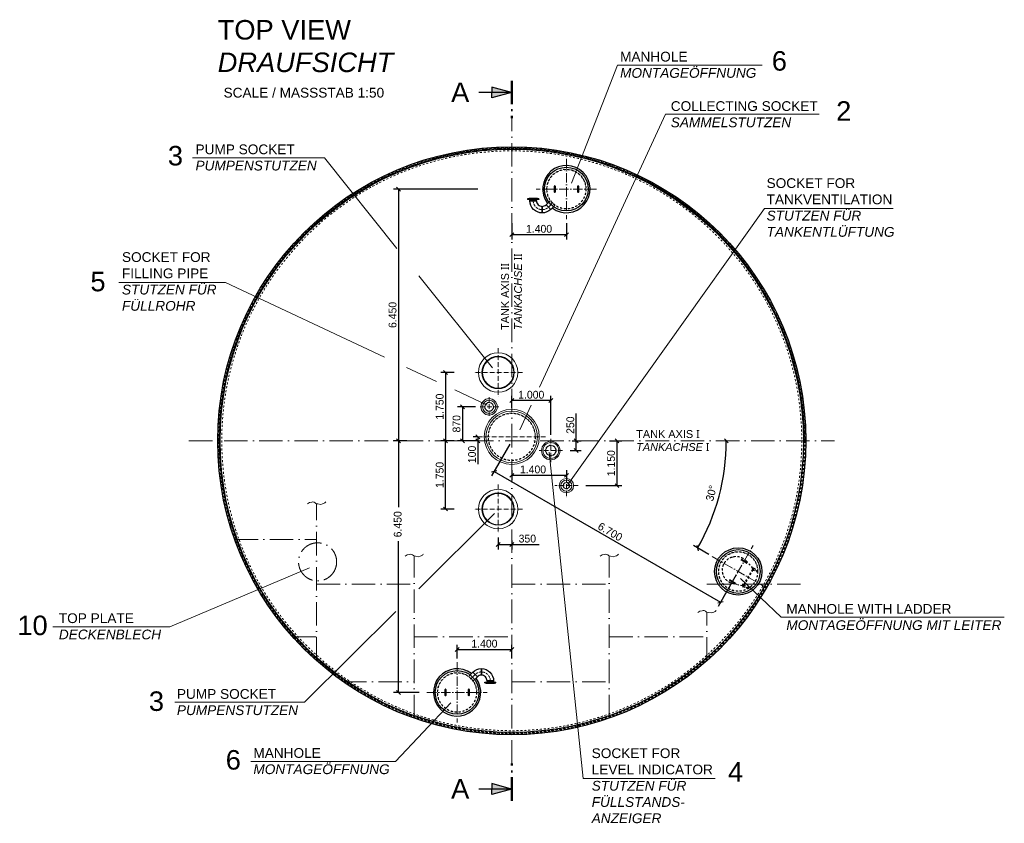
# Model space of a CAD drawing. Header units: millimetres. Extents: x -14064 to 10606674, y -83552 to 74051.
# Tile 4 of 256: x -4539 to 20688, y -58837 to -38241. Entities that reach past the tile are written whole.
import ezdxf

# ---------------------------------------------------------------- set-up
doc = ezdxf.new("R2010")
doc.units = ezdxf.units.MM
doc.linetypes.add('ACAD_ISO10W100', pattern=[18, 12, -3, 0, -3])
doc.linetypes.add('JIS_02_1.0', pattern=[2, 1, -1])
doc.layers.add('Bemaßung', color=7, linetype='Continuous', lineweight=9)
doc.layers.add('Beschriftung', color=7, linetype='Continuous', lineweight=9)
doc.styles.add('LBB3.5M1000', font='isocp.shx', dxfattribs={"height": 3.5})
doc.dimstyles.new('DIN', dxfattribs={"dimtxt": 2.5, "dimasz": 2.5, "dimexe": 1.25, "dimexo": 0.625, "dimtad": 1, "dimtih": 1, "dimdec": 4, "dimdsep": 46, "dimlunit": 6, "dimtxsty": 'Standard', "dimcen": 2.5, "dimadec": 0, "dimazin": 0, "dimtfac": 1, "dimtdec": 4, "dimtmove": 0, "dimatfit": 3, "dimfxl": 0, "dimtvp": 1, "dimtolj": 1, "dimtzin": 0, "dimarcsym": 0})

# ---------------------------------------------------------------- blocks, each defined once
blk = doc.blocks.new('_Oblique')
at = {"color": 0, "linetype": 'ByBlock', "lineweight": -2}
blk.add_line((-0.5, -0.5), (0.5, 0.5), dxfattribs=at)
blk = doc.blocks.new('*D351')
at = {"layer": 'Bemaßung', "color": 0, "lineweight": -2, "transparency": 16777216}
for p, q in [((6593, -47283), (6248, -47283)), ((6373, -47283), (6373, -49033)), ((6593, -49033), (6248, -49033))]:
    blk.add_line(p, q, dxfattribs=at)
at = {"layer": 'DEFPOINTS', "color": 0, "transparency": 16777216}
for p in [(7093, -47283), (6373, -49033), (7093, -49033)]:
    blk.add_point(p, dxfattribs=at)
at = {"layer": 'Bemaßung', "color": 0, "lineweight": -2, "transparency": 16777216, "xscale": 100, "yscale": 100, "zscale": 100}
for p, rotation in [((6373, -47283), 90), ((6373, -49033), 270)]:
    blk.add_blockref('_Oblique', p, dxfattribs=dict(at, rotation=rotation))
at = {"layer": 'Bemaßung', "color": 0, "transparency": 16777216, "insert": (6223, -48158), "char_height": 200, "attachment_point": 5, "rotation": 90}
blk.add_mtext('\\A1;1.750', dxfattribs=at)
blk = doc.blocks.new('*D352')
at = {"layer": 'Bemaßung', "color": 0, "lineweight": -2, "transparency": 16777216}
for p, q in [((6593, -49033), (6248, -49033)), ((6373, -50783), (6373, -49033)), ((6593, -50783), (6248, -50783))]:
    blk.add_line(p, q, dxfattribs=at)
at = {"layer": 'DEFPOINTS', "color": 0, "transparency": 16777216}
for p in [(6373, -49033), (7093, -49033), (7093, -50783)]:
    blk.add_point(p, dxfattribs=at)
at = {"layer": 'Bemaßung', "color": 0, "lineweight": -2, "transparency": 16777216, "xscale": 100, "yscale": 100, "zscale": 100}
for p, rotation in [((6373, -49033), 90), ((6373, -50783), 270)]:
    blk.add_blockref('_Oblique', p, dxfattribs=dict(at, rotation=rotation))
at = {"layer": 'Bemaßung', "color": 0, "transparency": 16777216, "insert": (6223, -49908), "char_height": 200, "attachment_point": 5, "rotation": 90}
blk.add_mtext('\\A1;1.750', dxfattribs=at)
blk = doc.blocks.new('*D353')
at = {"layer": 'Bemaßung', "color": 0, "lineweight": -2, "transparency": 16777216}
for p, q in [((7201, -48933), (7076, -48933)), ((7201, -48933), (7201, -49033)), ((7201, -49033), (7076, -49033)), ((7201, -49033), (7201, -49633))]:
    blk.add_line(p, q, dxfattribs=at)
at = {"layer": 'DEFPOINTS', "color": 0, "transparency": 16777216}
for p in [(7201, -48933), (7201, -49033), (7201, -49033)]:
    blk.add_point(p, dxfattribs=at)
at = {"layer": 'Bemaßung', "color": 0, "lineweight": -2, "transparency": 16777216, "xscale": 100, "yscale": 100, "zscale": 100}
for p, rotation in [((7201, -48933), 90), ((7201, -49033), 270)]:
    blk.add_blockref('_Oblique', p, dxfattribs=dict(at, rotation=rotation))
at = {"layer": 'Bemaßung', "color": 0, "transparency": 16777216, "insert": (7051, -49383), "char_height": 200, "attachment_point": 5, "rotation": 90}
blk.add_mtext('\\A1;100', dxfattribs=at)
blk = doc.blocks.new('*D354')
at = {"layer": 'Bemaßung', "color": 0, "lineweight": -2, "transparency": 16777216}
for p, q in [((7141, -48163), (6679, -48163)), ((6804, -48163), (6804, -49033)), ((7141, -49033), (6679, -49033))]:
    blk.add_line(p, q, dxfattribs=at)
at = {"layer": 'DEFPOINTS', "color": 0, "transparency": 16777216}
for p in [(7241, -48163), (6804, -49033), (7241, -49033)]:
    blk.add_point(p, dxfattribs=at)
at = {"layer": 'Bemaßung', "color": 0, "lineweight": -2, "transparency": 16777216, "xscale": 100, "yscale": 100, "zscale": 100}
for p, rotation in [((6804, -48163), 90), ((6804, -49033), 270)]:
    blk.add_blockref('_Oblique', p, dxfattribs=dict(at, rotation=rotation))
at = {"layer": 'Bemaßung', "color": 0, "transparency": 16777216, "insert": (6654, -48598), "char_height": 200, "attachment_point": 5, "rotation": 90}
blk.add_mtext('\\A1;870', dxfattribs=at)
blk = doc.blocks.new('*D355')
at = {"layer": 'Bemaßung', "color": 0, "lineweight": -2, "transparency": 16777216}
for p, q in [((9720, -49033), (9720, -48333)), ((9618, -49033), (9845, -49033)), ((9720, -49283), (9720, -49033)), ((9569, -49283), (9845, -49283))]:
    blk.add_line(p, q, dxfattribs=at)
at = {"layer": 'DEFPOINTS', "color": 0, "transparency": 16777216}
for p in [(9418, -49033), (9720, -49033), (9369, -49283)]:
    blk.add_point(p, dxfattribs=at)
at = {"layer": 'Bemaßung', "color": 0, "lineweight": -2, "transparency": 16777216, "xscale": 100, "yscale": 100, "zscale": 100}
for p, rotation in [((9720, -49033), 90), ((9720, -49283), 270)]:
    blk.add_blockref('_Oblique', p, dxfattribs=dict(at, rotation=rotation))
at = {"layer": 'Bemaßung', "color": 0, "transparency": 16777216, "insert": (9570, -48633), "char_height": 200, "attachment_point": 5, "rotation": 90}
blk.add_mtext('\\A1;250', dxfattribs=at)
blk = doc.blocks.new('*D356')
at = {"layer": 'Bemaßung', "color": 0, "lineweight": -2, "transparency": 16777216}
for p, q in [((10569, -49033), (10890, -49033)), ((10765, -50183), (10765, -49033)), ((9968, -50183), (10890, -50183))]:
    blk.add_line(p, q, dxfattribs=at)
at = {"layer": 'DEFPOINTS', "color": 0, "transparency": 16777216}
for p in [(9769, -49033), (10765, -49033), (9168, -50183)]:
    blk.add_point(p, dxfattribs=at)
at = {"layer": 'Bemaßung', "color": 0, "lineweight": -2, "transparency": 16777216, "xscale": 100, "yscale": 100, "zscale": 100}
for p, rotation in [((10765, -49033), 90), ((10765, -50183), 270)]:
    blk.add_blockref('_Oblique', p, dxfattribs=dict(at, rotation=rotation))
at = {"layer": 'Bemaßung', "color": 0, "transparency": 16777216, "insert": (10615, -49608), "char_height": 200, "attachment_point": 5, "rotation": 90}
blk.add_mtext('\\A1;1.150', dxfattribs=at)
blk = doc.blocks.new('*D357')
at = {"layer": 'Bemaßung', "color": 0, "lineweight": -2, "transparency": 16777216}
for p, q in [((7718, -51509), (7718, -51817)), ((7718, -51692), (8068, -51692)), ((8068, -51589), (8068, -51817)), ((8068, -51692), (8768, -51692))]:
    blk.add_line(p, q, dxfattribs=at)
at = {"layer": 'DEFPOINTS', "color": 0, "transparency": 16777216}
for p in [(7718, -51409), (8068, -51489), (8068, -51692)]:
    blk.add_point(p, dxfattribs=at)
at = {"layer": 'Bemaßung', "color": 0, "lineweight": -2, "transparency": 16777216, "xscale": 100, "yscale": 100, "zscale": 100, "rotation": 180}
blk.add_blockref('_Oblique', (7718, -51692), dxfattribs=at)
at = {"layer": 'Bemaßung', "color": 0, "lineweight": -2, "transparency": 16777216, "xscale": 100, "yscale": 100, "zscale": 100}
blk.add_blockref('_Oblique', (8068, -51692), dxfattribs=at)
at = {"layer": 'Bemaßung', "color": 0, "transparency": 16777216, "insert": (8468, -51542), "char_height": 200, "attachment_point": 5}
blk.add_mtext('\\A1;350', dxfattribs=at)
blk = doc.blocks.new('*D358')
at = {"layer": 'Bemaßung', "color": 0, "lineweight": -2, "transparency": 16777216}
for p, q in [((8068, -49789), (8068, -50044)), ((9468, -49919), (8068, -49919)), ((9468, -49789), (9468, -50044))]:
    blk.add_line(p, q, dxfattribs=at)
at = {"layer": 'DEFPOINTS', "color": 0, "transparency": 16777216}
for p in [(8068, -49789), (8068, -49919), (9468, -49789)]:
    blk.add_point(p, dxfattribs=at)
at = {"layer": 'Bemaßung', "color": 0, "lineweight": -2, "transparency": 16777216, "xscale": 100, "yscale": 100, "zscale": 100, "rotation": 180}
blk.add_blockref('_Oblique', (8068, -49919), dxfattribs=at)
at = {"layer": 'Bemaßung', "color": 0, "lineweight": -2, "transparency": 16777216, "xscale": 100, "yscale": 100, "zscale": 100}
blk.add_blockref('_Oblique', (9468, -49919), dxfattribs=at)
at = {"layer": 'Bemaßung', "color": 0, "transparency": 16777216, "insert": (8613, -49769), "char_height": 200, "attachment_point": 5}
blk.add_mtext('\\A1;1.400', dxfattribs=at)
blk = doc.blocks.new('*D359')
at = {"layer": 'Bemaßung', "color": 0, "lineweight": -2, "transparency": 16777216}
for p, q in [((8068, -48187), (8068, -47879)), ((9068, -48883), (9068, -47879)), ((9068, -48004), (8068, -48004))]:
    blk.add_line(p, q, dxfattribs=at)
at = {"layer": 'DEFPOINTS', "color": 0, "transparency": 16777216}
for p in [(8068, -48004), (8068, -48287), (9068, -48983)]:
    blk.add_point(p, dxfattribs=at)
at = {"layer": 'Bemaßung', "color": 0, "lineweight": -2, "transparency": 16777216, "xscale": 100, "yscale": 100, "zscale": 100, "rotation": 180}
blk.add_blockref('_Oblique', (8068, -48004), dxfattribs=at)
at = {"layer": 'Bemaßung', "color": 0, "lineweight": -2, "transparency": 16777216, "xscale": 100, "yscale": 100, "zscale": 100}
blk.add_blockref('_Oblique', (9068, -48004), dxfattribs=at)
at = {"layer": 'Bemaßung', "color": 0, "transparency": 16777216, "insert": (8568, -47854), "char_height": 200, "attachment_point": 5}
blk.add_mtext('\\A1;1.000', dxfattribs=at)
blk = doc.blocks.new('*D360')
at = {"layer": 'Bemaßung', "color": 0, "lineweight": -2, "transparency": 16777216}
for p, q in [((8018, -49120), (7551, -49929)), ((7614, -49821), (13416, -53171)), ((13821, -52470), (13353, -53279))]:
    blk.add_line(p, q, dxfattribs=at)
at = {"layer": 'DEFPOINTS', "color": 0, "transparency": 16777216}
for p in [(8068, -49033), (13871, -52383), (13416, -53171)]:
    blk.add_point(p, dxfattribs=at)
at = {"layer": 'Bemaßung', "color": 0, "lineweight": -2, "transparency": 16777216, "xscale": 100, "yscale": 100, "zscale": 100}
for p, rotation in [((7614, -49821), 149.9999999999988), ((13416, -53171), 329.9999999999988)]:
    blk.add_blockref('_Oblique', p, dxfattribs=dict(at, rotation=rotation))
at = {"layer": 'Bemaßung', "color": 0, "transparency": 16777216, "insert": (10590, -51366), "char_height": 200, "attachment_point": 5, "rotation": 330}
blk.add_mtext('\\A1;6.700', dxfattribs=at)
blk = doc.blocks.new('*D361')
at = {"layer": 'Bemaßung', "color": 0, "lineweight": -2, "transparency": 16777216}
blk.add_line((13115, -51947), (12722, -51720), dxfattribs=at)
blk.add_arc((8068, -49033), 5498, 330, 0, dxfattribs=at)
at = {"layer": 'DEFPOINTS', "color": 0, "transparency": 16777216}
for p in [(-202, -49033), (16339, -49033), (13235, -50914), (13202, -51997), (14540, -52769)]:
    blk.add_point(p, dxfattribs=at)
at = {"layer": 'Bemaßung', "color": 0, "lineweight": -2, "transparency": 16777216, "xscale": 100, "yscale": 100, "zscale": 100}
for p, rotation in [((13567, -49033), 90), ((12830, -51783), 239.9999999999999)]:
    blk.add_blockref('_Oblique', p, dxfattribs=dict(at, rotation=rotation))
at = {"layer": 'Bemaßung', "color": 0, "transparency": 16777216, "insert": (13181, -50376), "char_height": 200, "attachment_point": 5, "rotation": 75.2856}
blk.add_mtext('\\A1;30°', dxfattribs=at)
blk = doc.blocks.new('*D362')
at = {"layer": 'Bemaßung', "color": 0, "lineweight": -2, "transparency": 16777216}
for p, q in [((5382, -49033), (5040, -49033)), ((5165, -49033), (5165, -50739)), ((5165, -55483), (5165, -51606)), ((5696, -55483), (5040, -55483))]:
    blk.add_line(p, q, dxfattribs=at)
at = {"layer": 'DEFPOINTS', "color": 0, "transparency": 16777216}
for p in [(5165, -49033), (5582, -49033), (5896, -55483)]:
    blk.add_point(p, dxfattribs=at)
at = {"layer": 'Bemaßung', "color": 0, "lineweight": -2, "transparency": 16777216, "xscale": 100, "yscale": 100, "zscale": 100}
for p, rotation in [((5165, -49033), 90), ((5165, -55483), 270)]:
    blk.add_blockref('_Oblique', p, dxfattribs=dict(at, rotation=rotation))
at = {"layer": 'Bemaßung', "color": 0, "transparency": 16777216, "insert": (5146, -51173), "char_height": 200, "attachment_point": 5, "rotation": 90}
blk.add_mtext('\\A1;6.450', dxfattribs=at)
blk = doc.blocks.new('*D363')
at = {"layer": 'Bemaßung', "color": 0, "lineweight": -2, "transparency": 16777216}
for p, q in [((7196, -42583), (5040, -42583)), ((5165, -42583), (5165, -49033)), ((5253, -49033), (5040, -49033))]:
    blk.add_line(p, q, dxfattribs=at)
at = {"layer": 'DEFPOINTS', "color": 0, "transparency": 16777216}
for p in [(8696, -42583), (5165, -49033), (6753, -49033)]:
    blk.add_point(p, dxfattribs=at)
at = {"layer": 'Bemaßung', "color": 0, "lineweight": -2, "transparency": 16777216, "xscale": 100, "yscale": 100, "zscale": 100}
for p, rotation in [((5165, -42583), 90), ((5165, -49033), 270)]:
    blk.add_blockref('_Oblique', p, dxfattribs=dict(at, rotation=rotation))
at = {"layer": 'Bemaßung', "color": 0, "transparency": 16777216, "insert": (5015, -45808), "char_height": 200, "attachment_point": 5, "rotation": 90}
blk.add_mtext('\\A1;6.450', dxfattribs=at)
blk = doc.blocks.new('*D364')
at = {"layer": 'Bemaßung', "color": 0, "lineweight": -2, "transparency": 16777216}
for p, q in [((6668, -54611), (6668, -54259)), ((6668, -54384), (8068, -54384)), ((8068, -54611), (8068, -54259))]:
    blk.add_line(p, q, dxfattribs=at)
at = {"layer": 'DEFPOINTS', "color": 0, "transparency": 16777216}
for p in [(8068, -54384), (6668, -54711), (8068, -54711)]:
    blk.add_point(p, dxfattribs=at)
at = {"layer": 'Bemaßung', "color": 0, "lineweight": -2, "transparency": 16777216, "xscale": 100, "yscale": 100, "zscale": 100, "rotation": 180}
blk.add_blockref('_Oblique', (6668, -54384), dxfattribs=at)
at = {"layer": 'Bemaßung', "color": 0, "lineweight": -2, "transparency": 16777216, "xscale": 100, "yscale": 100, "zscale": 100}
blk.add_blockref('_Oblique', (8068, -54384), dxfattribs=at)
at = {"layer": 'Bemaßung', "color": 0, "transparency": 16777216, "insert": (7368, -54234), "char_height": 200, "attachment_point": 5}
blk.add_mtext('\\A1;1.400', dxfattribs=at)
blk = doc.blocks.new('*D365')
at = {"layer": 'Bemaßung', "color": 0, "lineweight": -2, "transparency": 16777216}
for p, q in [((8068, -43456), (8068, -43877)), ((9468, -43456), (9468, -43877)), ((9468, -43752), (8068, -43752))]:
    blk.add_line(p, q, dxfattribs=at)
at = {"layer": 'DEFPOINTS', "color": 0, "transparency": 16777216}
for p in [(8068, -43356), (9468, -43356), (8068, -43752)]:
    blk.add_point(p, dxfattribs=at)
at = {"layer": 'Bemaßung', "color": 0, "lineweight": -2, "transparency": 16777216, "xscale": 100, "yscale": 100, "zscale": 100, "rotation": 180}
blk.add_blockref('_Oblique', (8068, -43752), dxfattribs=at)
at = {"layer": 'Bemaßung', "color": 0, "lineweight": -2, "transparency": 16777216, "xscale": 100, "yscale": 100, "zscale": 100}
blk.add_blockref('_Oblique', (9468, -43752), dxfattribs=at)
at = {"layer": 'Bemaßung', "color": 0, "transparency": 16777216, "insert": (8768, -43602), "char_height": 200, "attachment_point": 5}
blk.add_mtext('\\A1;1.400', dxfattribs=at)

msp = doc.modelspace()

# ---------------------------------------------------------------- hatches: boundary and pattern name
for points in [[(8066.02812, -40108.69605), (7553.83564, -40108.69605), (7553.83564, -39971.45448)], [(8066.02812, -40108.69605), (7553.83564, -40245.93761), (7553.83564, -40108.69605)], [(8066.02812, -57958.08467), (7553.83564, -57820.8431), (7553.83564, -57958.08467)], [(8066.02812, -57958.08467), (7553.83564, -57958.08467), (7553.83564, -58095.32623)]]:
    msp.add_hatch(color=256).paths.add_polyline_path(points)

# ---------------------------------------------------------------- linework, layer by layer
for p, q in [((8066.02812, -40108.69605), (7226.11415, -40108.69605)), ((8066.02812, -40108.69605), (7553.83564, -39971.45448)), ((7553.83564, -39971.45448), (7553.83564, -40108.69605)), ((8066.02812, -40108.69605), (7553.83564, -40245.93761)), ((7553.83564, -40245.93761), (7553.83564, -40108.69605)), ((9160.41091, -42658.39036), (9160.41091, -42508.39036)), ((9176.41091, -42508.39036), (9176.41091, -42658.39036)), ((9760.41091, -42658.39036), (9760.41091, -42508.39036)), ((9776.41091, -42508.39036), (9776.41091, -42658.39036)), ((8760.91091, -42828.53545), (8475.91091, -42828.53545)), ((8475.91091, -42828.53545), (8475.91091, -42847.53545)), ((8760.91091, -42847.53545), (8475.91091, -42847.53545)), ((8512.41091, -42825.53545), (8512.41091, -42828.53545)), ((8724.41091, -42825.53545), (8512.41091, -42825.53545)), ((8534.26091, -42868.53545), (8526.41091, -42847.53545)), ((8534.26091, -42880.53545), (8534.26091, -42868.53545)), ((8534.26091, -42868.53545), (8702.56091, -42868.53545)), ((8534.26091, -42880.53545), (8534.26091, -42868.53545)), ((8702.56091, -42868.53545), (8710.41091, -42847.53545)), ((8702.56091, -42880.53545), (8702.56091, -42868.53545)), ((8702.56091, -42880.53545), (8702.56091, -42868.53545)), ((8724.41091, -42825.53545), (8724.41091, -42828.53545)), ((8760.91091, -42828.53545), (8760.91091, -42847.53545)), ((8949.83533, -42982.95987), (9017.4243, -42915.3709)), ((9068.8414, -43101.96594), (9136.43037, -43034.37697)), ((14081.73302, -52168.01094), (13951.82921, -52093.01094)), ((13959.82921, -52079.15453), (14089.73302, -52154.15453)), ((13781.73302, -52687.62618), (13651.82921, -52612.62618)), ((13659.82921, -52598.76977), (13789.73302, -52673.76977)), ((7067.98042, -54964.81477), (7000.39145, -55032.40375)), ((7186.98649, -55083.82085), (7119.39752, -55151.40982)), ((7375.91091, -55238.24526), (7375.91091, -55219.24526)), ((7375.91091, -55219.24526), (7660.91091, -55219.24526)), ((7375.91091, -55238.24526), (7660.91091, -55238.24526)), ((7412.41091, -55241.24526), (7412.41091, -55238.24526)), ((7412.41091, -55241.24526), (7624.41091, -55241.24526)), ((7434.26091, -55198.24526), (7426.41091, -55219.24526)), ((7434.26091, -55186.24526), (7434.26091, -55198.24526)), ((7434.26091, -55186.24526), (7434.26091, -55198.24526)), ((7602.56091, -55198.24526), (7434.26091, -55198.24526)), ((7602.56091, -55186.24526), (7602.56091, -55198.24526)), ((7602.56091, -55186.24526), (7602.56091, -55198.24526)), ((7602.56091, -55198.24526), (7610.41091, -55219.24526)), ((7624.41091, -55241.24526), (7624.41091, -55238.24526)), ((7660.91091, -55238.24526), (7660.91091, -55219.24526)), ((6360.41091, -55558.39036), (6360.41091, -55408.39036)), ((6376.41091, -55408.39036), (6376.41091, -55558.39036)), ((6960.41091, -55558.39036), (6960.41091, -55408.39036)), ((6976.41091, -55408.39036), (6976.41091, -55558.39036)), ((8066.02812, -57958.08467), (7226.11415, -57958.08467)), ((8066.02812, -57958.08467), (7553.83564, -57820.8431)), ((7553.83564, -57820.8431), (7553.83564, -57958.08467)), ((8066.02812, -57958.08467), (7553.83564, -58095.32623)), ((7553.83564, -58095.32623), (7553.83564, -57958.08467))]:
    msp.add_line(p, q)
at = {"linetype": 'ACAD_ISO10W100', "lineweight": 18, "ltscale": 50}
for p, q in [((8068.41091, -57303.95162), (8068.41091, -40762.82909)), ((-202.15036, -49033.39036), (16338.97218, -49033.39036)), ((3068.41091, -54670.4308), (3068.41091, -50647.32998)), ((969.42866, -51559.39036), (3068.41091, -51559.39036)), ((5568.41091, -56141.5705), (5568.41091, -51985.8498)), ((10568.41091, -56141.5705), (10568.41091, -51985.8498)), ((3068.41091, -52708.34064), (5568.41091, -52708.34064)), ((8068.41091, -52708.34064), (10568.41091, -52708.34064)), ((13068.41091, -52708.34064), (15568.41091, -52708.34064)), ((13068.41091, -54670.4308), (13068.41091, -53428.58021)), ((2454.53979, -54059.39036), (3068.41091, -54059.39036)), ((5568.41091, -54059.39036), (8068.41091, -54059.39036)), ((10568.41091, -54059.39036), (13068.41091, -54059.39036)), ((3750.2847, -55208.34064), (5568.41091, -55208.34064)), ((8068.41091, -55208.34064), (10568.41091, -55208.34064))]:
    msp.add_line(p, q, dxfattribs=at)
at = {"linetype": 'ACAD_ISO10W100', "lineweight": 18, "ltscale": 20}
for p, q in [((9468.41091, -41811.17974), (9468.41091, -43355.60097)), ((10240.62153, -42583.39036), (8696.2003, -42583.39036)), ((13484.67581, -53052.14437), (14256.88642, -51714.63635)), ((13202.02711, -51997.28505), (14539.53513, -52769.49566)), ((6668.41091, -54711.17974), (6668.41091, -56255.60097)), ((5896.2003, -55483.39036), (7440.62153, -55483.39036))]:
    msp.add_line(p, q, dxfattribs=at)
at = {"linetype": 'ACAD_ISO10W100', "lineweight": 18}
for p, q in [((9153.10931, -42508.39036), (9183.71251, -42508.39036)), ((9168.41091, -42493.08876), (9168.41091, -42673.69195)), ((9753.10931, -42508.39036), (9783.71251, -42508.39036)), ((9768.41091, -42493.08876), (9768.41091, -42673.69195)), ((9153.10931, -42658.39036), (9183.71251, -42658.39036)), ((9753.10931, -42658.39036), (9783.71251, -42658.39036)), ((14098.98459, -52168.73353), (13942.57764, -52078.43194)), ((13963.48001, -52072.83116), (13948.17841, -52099.33431)), ((14093.38382, -52147.83116), (14078.08222, -52174.33431)), ((13798.98459, -52688.34878), (13642.57764, -52598.04718)), ((13663.48001, -52592.44641), (13648.17841, -52618.94955)), ((13793.38382, -52667.44641), (13778.08222, -52693.94955)), ((6383.71251, -55408.39036), (6353.10931, -55408.39036)), ((6368.41091, -55573.69195), (6368.41091, -55393.08876)), ((6983.71251, -55408.39036), (6953.10931, -55408.39036)), ((6968.41091, -55573.69195), (6968.41091, -55393.08876)), ((6383.71251, -55558.39036), (6353.10931, -55558.39036)), ((6983.71251, -55558.39036), (6953.10931, -55558.39036))]:
    msp.add_line(p, q, dxfattribs=at)
at = {"linetype": 'ACAD_ISO10W100', "lineweight": 18, "ltscale": 5}
for p, q in [((8618.41091, -42880.53545), (8618.41091, -42805.35796)), ((9124.1065, -42927.69477), (9009.33836, -43042.4629)), ((14226.01397, -52299.80901), (14370.78112, -52383.39036)), ((14232.99529, -52355.71501), (14277.92065, -52277.902)), ((13982.99529, -52788.72771), (14027.92065, -52710.9147)), ((13976.01397, -52732.82171), (14120.78112, -52816.40306)), ((7012.71532, -55139.08595), (7127.48346, -55024.31781)), ((7518.41091, -55186.24526), (7518.41091, -55261.42275))]:
    msp.add_line(p, q, dxfattribs=at)
at = {"linetype": 'JIS_02_1.0', "lineweight": 18, "ltscale": 7}
for p, q in [((9017.4243, -42915.3709), (9060.39763, -42872.39756)), ((9136.43037, -43034.37697), (9179.4037, -42991.40363)), ((7000.39145, -55032.40375), (6957.41812, -55075.37708)), ((7119.39752, -55151.40982), (7076.42419, -55194.38315))]:
    msp.add_line(p, q, dxfattribs=at)
at = {"linetype": 'ACAD_ISO10W100', "lineweight": 18, "ltscale": 10}
for p, q in [((7718.41091, -46657.86216), (7718.41091, -47908.91856)), ((8343.93911, -47283.39036), (7092.88271, -47283.39036)), ((7488.41091, -47915.55706), (7488.41091, -48411.22366)), ((7736.24421, -48163.39036), (7240.57761, -48163.39036)), ((8935.53976, -48933.39036), (7201.28206, -48933.39036)), ((9068.41091, -48983.21725), (9068.41091, -49583.56346)), ((9368.58401, -49283.39036), (8768.23781, -49283.39036)), ((9468.41091, -49789.34894), (9468.41091, -50483.56346)), ((7718.41091, -50157.86216), (7718.41091, -51408.91856)), ((9768.58401, -50183.39036), (9168.23781, -50183.39036)), ((8343.93911, -50783.39036), (7092.88271, -50783.39036))]:
    msp.add_line(p, q, dxfattribs=at)
at = {"linetype": 'JIS_02_1.0', "lineweight": 18, "ltscale": 50}
for p, q in [((14241.3477, -52297.37976), (14071.71614, -52113.54159)), ((14245.69441, -52294.85392), (14075.47953, -52110.24708)), ((14235.93732, -52330.92126), (14007.91964, -52725.85946)), ((14252.17399, -52342.79852), (14026.32399, -52733.98219)), ((14243.51374, -52337.79852), (14370.02701, -52410.84099)), ((14267.66374, -52295.96949), (14369.97672, -52355.03992)), ((13981.56296, -52752.34302), (13736.58131, -52697.23602)), ((13981.57705, -52747.31573), (13737.55275, -52692.32958)), ((13993.51374, -52770.81122), (14095.82672, -52829.88165)), ((14017.66374, -52728.98219), (14144.17701, -52802.02467))]:
    msp.add_line(p, q, dxfattribs=at)
at = {"linetype": 'ACAD_ISO10W100', "lineweight": 50, "ltscale": 50}
for points in [[(8068.41091, -39808.69605), (8068.41091, -40762.82909)], [(8068.41091, -58258.08467), (8068.41091, -57303.95162)]]:
    msp.add_lwpolyline(points, dxfattribs=at)
for points in [[(8534.26091, -42880.53545), (8702.56091, -42880.53545, 0.4142135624), (8847.41091, -43025.38545), (8847.41091, -43193.68545, -0.4142135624)], [(9068.8414, -43101.96594, -0.1989123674), (8847.41091, -43193.68545), (8847.41091, -43025.38545, 0.1989123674), (8949.83533, -42982.95987)], [(7067.98042, -54964.81477, -0.1989123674), (7289.41091, -54873.09526), (7289.41091, -55041.39526, 0.1989123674), (7186.98649, -55083.82085)], [(7602.56091, -55186.24526), (7434.26091, -55186.24526, 0.4142135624), (7289.41091, -55041.39526), (7289.41091, -54873.09526, -0.4142135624)]]:
    msp.add_lwpolyline(points, format="xyb", close=True)
at = {"linetype": 'ACAD_ISO10W100', "lineweight": 18, "ltscale": 50}
for points in [[(2836.72603, -50650.33723), (2887.87755, -50617.25904), (2945.0467, -50608.23781), (2969.11724, -50602.22382), (3002.21585, -50605.23056), (3029.29574, -50620.26628), (3050.35801, -50638.30875), (3068.41091, -50647.32998), (3098.50016, -50653.34448), (3176.73157, -50665.37295), (3218.8561, -50650.33723), (3248.94535, -50641.316), (3279.03353, -50623.27353), (3294.07815, -50608.23781), (3303.10514, -50599.21657)], [(5336.72603, -51988.85704), (5387.87755, -51955.77885), (5445.0467, -51946.75762), (5469.11724, -51940.74363), (5502.21585, -51943.75037), (5529.29574, -51958.7861), (5550.35801, -51976.82856), (5568.41091, -51985.8498), (5598.50016, -51991.86429), (5676.73157, -52003.89277), (5718.8561, -51988.85704), (5748.94535, -51979.83581), (5779.03353, -51961.79335), (5794.07815, -51946.75762), (5803.10514, -51937.73639)], [(10336.72603, -51988.85704), (10387.87755, -51955.77885), (10445.0467, -51946.75762), (10469.11724, -51940.74363), (10502.21585, -51943.75037), (10529.29574, -51958.7861), (10550.35801, -51976.82856), (10568.41091, -51985.8498), (10598.50016, -51991.86429), (10676.73157, -52003.89277), (10718.8561, -51988.85704), (10748.94535, -51979.83581), (10779.03353, -51961.79335), (10794.07815, -51946.75762), (10803.10514, -51937.73639)], [(12836.72603, -53431.58746), (12887.87755, -53398.50927), (12945.0467, -53389.48803), (12969.11724, -53383.47405), (13002.21585, -53386.48079), (13029.29574, -53401.51651), (13050.35801, -53419.55898), (13068.41091, -53428.58021), (13098.50016, -53434.5947), (13176.73157, -53446.62318), (13218.8561, -53431.58746), (13248.94535, -53422.56623), (13279.03353, -53404.52376), (13294.07815, -53389.48803), (13303.10514, -53380.4668)]]:
    msp.add_lwpolyline(points, dxfattribs=at)
at = {"linetype": 'JIS_02_1.0', "lineweight": 18, "ltscale": 50}
for points in [[(13518.88057, -52162.89998), (13503.88057, -52188.88074), (13508.2107, -52191.38074), (13523.2107, -52165.39998)], [(13738.39169, -52008.93403), (13709.41391, -52016.6986), (13710.70801, -52021.52823), (13739.68578, -52013.76366)], [(14002.47985, -52055.28147), (13976.49908, -52040.28147), (13973.99908, -52044.61159), (13999.97985, -52059.61159)], [(13472.53314, -52426.98814), (13480.29771, -52455.96591), (13485.12734, -52454.67181), (13477.36277, -52425.69404)], [(14241.24258, -52297.26333), (14220.89841, -52275.21533), (14217.22374, -52278.60603), (14237.56792, -52300.65403)], [(13652.47985, -52661.49925), (13626.49908, -52646.49925), (13628.99908, -52642.16912), (13654.97985, -52657.16912)], [(13981.42403, -52747.28125), (13952.15778, -52740.68681), (13953.25685, -52735.80911), (13982.5231, -52742.40354)]]:
    msp.add_lwpolyline(points, close=True, dxfattribs=at)
for centre, radius in [((8068.41091, -49033.39036), 7535), ((8068.41091, -49033.39036), 7475), ((9468.41091, -42583.39036), 560), ((13870.78112, -52383.39036), 606), ((13870.78112, -52383.39036), 560), ((6668.41091, -55483.39036), 560)]:
    msp.add_circle(centre, radius)
for centre, radius in [((8068.41091, -49033.39036), 7529), ((8068.41091, -49033.39036), 7505), ((8068.41091, -49033.39036), 7500), ((8068.41091, -49033.39036), 7493), ((8068.41091, -49033.39036), 7490), ((8068.41091, -49033.39036), 7430), ((9468.41091, -42583.39036), 506), ((9468.41091, -42583.39036), 500), ((7718.41091, -47283.39036), 406), ((7488.41091, -48163.39036), 114.55), ((8068.41091, -48933.39036), 606), ((8068.41091, -48933.39036), 600), ((9068.41091, -49283.39036), 136.5), ((9468.41091, -50183.39036), 84.15), ((7718.41091, -50783.39036), 406), ((13870.78112, -52383.39036), 506), ((13870.78112, -52383.39036), 500), ((6668.41091, -55483.39036), 506), ((6668.41091, -55483.39036), 500)]:
    msp.add_circle(centre, radius, dxfattribs=at)
at = {"lineweight": 9, "ltscale": 10}
for centre, radius in [((7718.41091, -47283.39036), 506), ((7718.41091, -47283.39036), 415), ((7718.41091, -47283.39036), 400), ((7488.41091, -48163.39036), 209.55), ((7488.41091, -48163.39036), 170), ((7488.41091, -48163.39036), 109.55), ((8068.41091, -48933.39036), 706), ((8068.41091, -48933.39036), 660), ((9068.41091, -49283.39036), 236.5), ((9068.41091, -49283.39036), 202.5), ((9068.41091, -49283.39036), 131.5), ((9468.41091, -50183.39036), 184.15), ((9468.41091, -50183.39036), 142.5), ((9468.41091, -50183.39036), 79.65), ((7718.41091, -50783.39036), 506), ((7718.41091, -50783.39036), 415), ((7718.41091, -50783.39036), 400)]:
    msp.add_circle(centre, radius, dxfattribs=at)
at = {"linetype": 'ACAD_ISO10W100', "lineweight": 18, "ltscale": 50}
msp.add_circle((3093.93846, -52136.27361), 487.81298, dxfattribs=at)
for centre, radius, start, end in [((9468.41091, -42583.39036), 606, 232.981964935, 217.018035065), ((9168.41091, -42508.39036), 8, 0, 180), ((9768.41091, -42508.39036), 8, 0, 180), ((9168.41091, -42658.39036), 8, 180, 0), ((9768.41091, -42658.39036), 8, 180, 0), ((13955.82921, -52086.08274), 8, 60, 240), ((14085.73302, -52161.08274), 8, 240, 60), ((13655.82921, -52605.69798), 8, 60, 240), ((13785.73302, -52680.69798), 8, 240, 60), ((6668.41091, -55483.39036), 606, 52.981964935, 37.018035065), ((6368.41091, -55408.39036), 8, 0, 180), ((6968.41091, -55408.39036), 8, 0, 180), ((6368.41091, -55558.39036), 8, 180, 0), ((6968.41091, -55558.39036), 8, 180, 0)]:
    msp.add_arc(centre, radius, start, end)
at = {"linetype": 'ACAD_ISO10W100', "lineweight": 18, "ltscale": 5}
for centre, start, end in [((8847.41091, -42880.53545), 180, 270), ((8847.41091, -42880.53545), 270, 315.000000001), ((7289.41091, -55186.24526), 90, 135.000000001), ((7289.41091, -55186.24526), 0, 90)]:
    msp.add_arc(centre, 229, start, end, dxfattribs=at)
at = {"linetype": 'JIS_02_1.0', "lineweight": 18, "ltscale": 50}
for centre, radius, start, end in [((13814.48947, -52350.89036), 355, 42.677294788, 257.322705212), ((13814.48947, -52350.89036), 350, 42.698413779, 257.301586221), ((14255.58874, -52316.88401), 24.15, 60, 240), ((14005.58874, -52749.89671), 24.15, 60, 240)]:
    msp.add_arc(centre, radius, start, end, dxfattribs=at)
at = {"layer": 'Beschriftung'}
for p, q in [((10780.96363, -39410.31347), (9601.89444, -42434.17623)), ((14485.38306, -39410.31347), (10780.96363, -39410.31347)), ((12007.18556, -40664.26352), (8780.53365, -47661.22263)), ((15945.79868, -40664.26352), (12007.18556, -40664.26352)), ((3272.93243, -41779.37368), (-115.15465, -41779.37368)), ((3272.93243, -41779.37368), (5127.93241, -44102.0173)), ((9501.75521, -50155.82686), (14540.60678, -43077.7699)), ((17843.84941, -43077.7699), (14540.60678, -43077.7699)), ((5688.21729, -44803.54945), (7574.59831, -47165.48523)), ((733.79549, -44977.53542), (-1997.96498, -44977.53542)), ((733.79549, -44977.53542), (4806.50944, -46887.07565)), ((5375.21334, -47153.71922), (6138.44786, -47511.57077)), ((6608.38884, -47731.90817), (7440.23008, -48121.9268)), ((8567.91371, -48122.28664), (8278.65161, -48749.54831)), ((9900.1548, -57689.36441), (9026.74252, -49327.31739)), ((5688.21729, -52825.18081), (7628.75333, -50898.45304)), ((-690.45387, -53802.39322), (2889.79227, -52290.0979)), ((14968.10663, -53553.85248), (13931.90402, -52562.07146)), ((2762.22556, -55730.35208), (5101.08201, -53408.13822)), ((20688.23911, -53553.85248), (14968.10663, -53553.85248)), ((-690.45387, -53802.39322), (-3693.32755, -53802.39322)), ((2762.22556, -55730.35208), (-567.60073, -55730.35208)), ((5090.42391, -57255.83075), (6504.0141, -55752.80193)), ((5090.42391, -57255.83075), (1386.00447, -57255.83075)), ((13280.87241, -57689.36441), (9900.1548, -57689.36441))]:
    msp.add_line(p, q, dxfattribs=at)

# ---------------------------------------------------------------- texts
at = {"layer": 'Beschriftung', "attachment_point": 1, "style": 'LBB3.5M1000'}
for s, insert, char_height, width in [('{\\fArial|b0|i0|c0|p34;TOP VIEW\\P\\fArial|b0|i1|c0|p34;DRAUFSICHT}', (533.70746, -38250.3057), 500, 4771.3897452), ('{\\fArial|b0|i0|c0|p34;MANHOLE\\P\\fArial|b0|i1|c0|p34;MONTAGEÖFFNUNG}', (10843.68094, -39063.73175), 250, 3202.9287035), ('{\\fArial|b0|i0|c0|p34;6}', (14730.96242, -39047.35059), 500, 787.9242064), ('{\\fArial|b0|i0|c0|p34;A}', (6514.54114, -39852.79914), 500, 335.8461916), ('{\\fArial|b0|i0|c0|p34;SCALE / MASSSTAB 1:50}', (684.51696, -39987.12178), 250, 4414.2403551), ('{\\fArial|b0|i0|c0|p34;COLLECTING SOCKET\\P\\fArial|b0|i1|c0|p34;SAMMELSTUTZEN}', (12142.72976, -40330.82241), 250, 3877.5181529), ('{\\fArial|b0|i0|c0|p34;2}', (16380.02621, -40332.03553), 500, 787.9242064), ('{\\fArial|b0|i0|c0|p34;3}', (-743.42061, -41476.8277), 500, 787.9242064), ('{\\fArial|b0|i0|c0|p34;PUMP SOCKET\\P\\fArial|b0|i1|c0|p34;PUMPENSTUTZEN}', (-34.11819, -41439.0211), 250, 3234.4320246), ('{\\fArial|b0|i0|c0|p34;SOCKET FOR\\PTANKVENTILATION\\P\\fArial|b0|i1|c0|p34;STUTZEN FÜR\\PTANKENTLÜFTUNG}', (14597.77483, -42304.61585), 250, 3286.618724), ('{\\fArial|b0|i0|c0|p34;SOCKET FOR\\PFILLING PIPE\\P\\fArial|b0|i1|c0|p34;STUTZEN FÜR\\PFÜLLROHR}', (-1918.81176, -44200.52045), 250, 3222.6183374), ('{\\fArial|b0|i0|c0|p34;5}', (-2727.75114, -44702.06318), 500, 787.9242064), ('{\\fArial|b0|i0|c0|p34;TANK AXIS \\fSegoe UI|b0|i0|c0|p34;I\\fArial|b0|i0|c0|p34;\\P\\fArial|b0|i1|c0|p34;TANKACHSE \\fSegoe UI|b0|i0|c0|p34;I}', (11256.92642, -48760.4596), 200, 2125.2413256), ('{\\fArial|b0|i0|c0|p34;MANHOLE WITH LADDER\\P\\fArial|b0|i1|c0|p34;MONTAGEÖFFNUNG MIT LEITER}', (15104.09659, -53216.56241), 250, 5743.6781065), ('{\\fArial|b0|i0|c0|p34;TOP PLATE\\P\\fArial|b0|i1|c0|p34;DECKENBLECH}', (-3535.80583, -53455.23763), 250, 3168.1349649), ('{\\fArial|b0|i0|c0|p34;10}', (-4599.08129, -53514.27347), 500, 787.9242064), ('{\\fArial|b0|i0|c0|p34;3}', (-1229.06513, -55456.63973), 500, 787.9242064), ('{\\fArial|b0|i0|c0|p34;PUMP SOCKET\\P\\fArial|b0|i1|c0|p34;PUMPENSTUTZEN}', (-511.24926, -55396.52901), 250, 3234.4320246), ('{\\fArial|b0|i0|c0|p34;6}', (739.48962, -56960.56055), 500, 787.9242064), ('{\\fArial|b0|i0|c0|p34;MANHOLE\\P\\fArial|b0|i1|c0|p34;MONTAGEÖFFNUNG}', (1448.72178, -56909.24903), 250, 3202.9287035), ('{\\fArial|b0|i0|c0|p34;SOCKET FOR\\PLEVEL INDICATOR\\P\\fArial|b0|i1|c0|p34;STUTZEN FÜR\\PFÜLLSTANDS-\\PANZEIGER}', (10116.70362, -56915.74944), 250, 3234.4320246), ('{\\fArial|b0|i0|c0|p34;4}', (13608.11604, -57269.02727), 500, 787.9242064), ('{\\fArial|b0|i0|c0|p34;A}', (6514.54114, -57702.18776), 500, 335.8461916)]:
    msp.add_mtext(s, dxfattribs=dict(at, insert=insert, char_height=char_height, width=width))
at = {"layer": 'Beschriftung', "insert": (7795.48016, -46193.66791), "char_height": 200, "width": 2125.2413256, "attachment_point": 1, "rotation": 90, "style": 'LBB3.5M1000'}
msp.add_mtext('{\\fArial|b0|i0|c0|p34;TANK AXIS \\fSegoe UI|b0|i0|c0|p34;II\\fArial|b0|i0|c0|p34;\\P\\fArial|b0|i1|c0|p34;TANKACHSE \\fSegoe UI|b0|i0|c0|p34;II}', dxfattribs=at)

# ---------------------------------------------------------------- dimensions: what is measured, and where the dimension line sits
at = {"layer": 'Bemaßung'}
for base, p1, p2, angle, override, picture, middle in [((5165.00589, -49033.39036), (8696.2003, -42583.39036), (6752.50819, -49033.39036), 270, {"dimscale": 100, "dimtxt": 2, "dimasz": 1, "dimexo": 15, "dimgap": 0.5, "dimtih": 0, "dimblk1": 'Oblique', "dimblk2": 'Oblique', "dimsah": 1, "dimtmove": 2}, '*D363', (5015.00589, -45808.39036)), ((6373.41835, -49033.39036), (7092.88271, -47283.39036), (7092.88271, -49033.39036), 90, {"dimscale": 100, "dimtxt": 2, "dimasz": 1, "dimexo": 5, "dimgap": 0.5, "dimtih": 0, "dimblk1": 'Oblique', "dimblk2": 'Oblique', "dimsah": 1, "dimtmove": 2}, '*D351', (6223.41835, -48158.39036)), ((6804.21677, -49033.39036), (7240.57761, -48163.39036), (7240.57761, -49033.39036), 90, {"dimscale": 100, "dimtxt": 2, "dimasz": 1, "dimexo": 1, "dimgap": 0.5, "dimtih": 0, "dimblk1": 'Oblique', "dimblk2": 'Oblique', "dimsah": 1}, '*D354', (6654.21677, -48598.39036)), ((9719.99803, -49033.39036), (9368.58401, -49283.39036), (9418.41078, -49033.39036), 90, {"dimscale": 100, "dimtxt": 2, "dimasz": 1, "dimexo": 2, "dimgap": 0.5, "dimtih": 0, "dimblk1": 'Oblique', "dimblk2": 'Oblique', "dimsah": 1}, '*D355', (9569.99803, -48633.39036)), ((7201.28206, -49033.39036), (7201.28206, -48933.39036), (7201.28206, -49033.39036), 90, {"dimscale": 100, "dimtxt": 2, "dimasz": 1, "dimexo": 0, "dimgap": 0.5, "dimtih": 0, "dimblk1": 'Oblique', "dimblk2": 'Oblique', "dimsah": 1}, '*D353', (7051.28206, -49383.39036)), ((6373.41835, -49033.39036), (7092.88271, -50783.39036), (7092.88271, -49033.39036), 270, {"dimscale": 100, "dimtxt": 2, "dimasz": 1, "dimexo": 5, "dimgap": 0.5, "dimtih": 0, "dimblk1": 'Oblique', "dimblk2": 'Oblique', "dimsah": 1, "dimtmove": 2}, '*D352', (6223.41835, -49908.39036)), ((10764.6604, -49033.39036), (9168.23781, -50183.39036), (9768.58401, -49033.39036), 90, {"dimscale": 100, "dimtxt": 2, "dimasz": 1, "dimexo": 8, "dimgap": 0.5, "dimtih": 0, "dimblk1": 'Oblique', "dimblk2": 'Oblique', "dimsah": 1}, '*D356', (10614.6604, -49608.39036))]:
    dim = msp.add_linear_dim(base=base, p1=p1, p2=p2, angle=angle, dimstyle='DIN', override=override, dxfattribs=at)
    dim.commit()
    dim.dimension.update_dxf_attribs({"geometry": picture, "text_midpoint": middle})
for base, p1, p2, picture, middle in [((8068.41091, -43752.22651), (9468.41091, -43355.60097), (8068.41091, -43355.60097), '*D365', (8768.41091, -43602.22651)), ((8068.41091, -48003.52784), (9068.41091, -48983.21725), (8068.41091, -48287.33729), '*D359', (8568.41091, -47853.52784)), ((8068.41091, -51692.41103), (7718.41091, -51408.91856), (8068.41091, -51489.35309), '*D357', (8468.41091, -51542.41103)), ((8068.41091, -54383.86286), (6668.41091, -54711.17974), (8068.41091, -54711.17974), '*D364', (7368.41091, -54233.86286))]:
    dim = msp.add_linear_dim(base=base, p1=p1, p2=p2, dimstyle='DIN', override={"dimscale": 100, "dimtxt": 2, "dimasz": 1, "dimexo": 1, "dimgap": 0.5, "dimtih": 0, "dimblk1": 'Oblique', "dimblk2": 'Oblique', "dimsah": 1}, dxfattribs=at)
    dim.commit()
    dim.dimension.update_dxf_attribs({"geometry": picture, "text_midpoint": middle})
dim = msp.add_angular_dim_2l(base=(13235.23516, -50913.96059), line1=((-202.15036, -49033.39036), (16338.97218, -49033.39036)), line2=((13202.02711, -51997.28505), (14539.53513, -52769.49566)), dimstyle='DIN', override={"dimscale": 100, "dimtxt": 2, "dimasz": 1, "dimexo": 1, "dimgap": 0.5, "dimtih": 0, "dimblk1": 'Oblique', "dimblk2": 'Oblique', "dimsah": 1, "dimtmove": 2}, dxfattribs=at)
dim.commit()
dim.dimension.update_dxf_attribs({"geometry": '*D361', "text_midpoint": (13181.35261, -50376.11728), "dimtype": 162})
dim = msp.add_linear_dim(base=(5165.00589, -49033.39036), p1=(5896.2003, -55483.39036), p2=(5581.94888, -49033.39036), angle=90, dimstyle='DIN', override={"dimscale": 100, "dimtxt": 2, "dimasz": 1, "dimexo": 2, "dimgap": 0.5, "dimtih": 0, "dimblk1": 'Oblique', "dimblk2": 'Oblique', "dimsah": 1, "dimtmove": 2}, dxfattribs=at)
dim.commit()
dim.dimension.update_dxf_attribs({"geometry": '*D362', "text_midpoint": (5146.48513, -51172.7278), "dimtype": 160})
dim = msp.add_aligned_dim(p1=(8068.41091, -49033.39036), p2=(13870.78112, -52383.39036), distance=-909.60637, dimstyle='DIN', override={"dimscale": 100, "dimtxt": 2, "dimasz": 1, "dimexo": 1, "dimgap": 0.5, "dimtih": 0, "dimblk1": 'Oblique', "dimblk2": 'Oblique', "dimsah": 1}, dxfattribs=at)
dim.commit()
dim.dimension.update_dxf_attribs({"geometry": '*D360', "text_midpoint": (10589.79283, -51366.22877)})
dim = msp.add_linear_dim(base=(8068.41091, -49918.83235), p1=(9468.41091, -49789.34894), p2=(8068.41091, -49789.34894), dimstyle='DIN', override={"dimscale": 100, "dimtxt": 2, "dimasz": 1, "dimexo": 0, "dimgap": 0.5, "dimtih": 0, "dimblk1": 'Oblique', "dimblk2": 'Oblique', "dimsah": 1}, dxfattribs=at)
dim.commit()
dim.dimension.update_dxf_attribs({"geometry": '*D358', "text_midpoint": (8613.24627, -49918.83235), "dimtype": 160})

doc.saveas('drawing.dxf')
